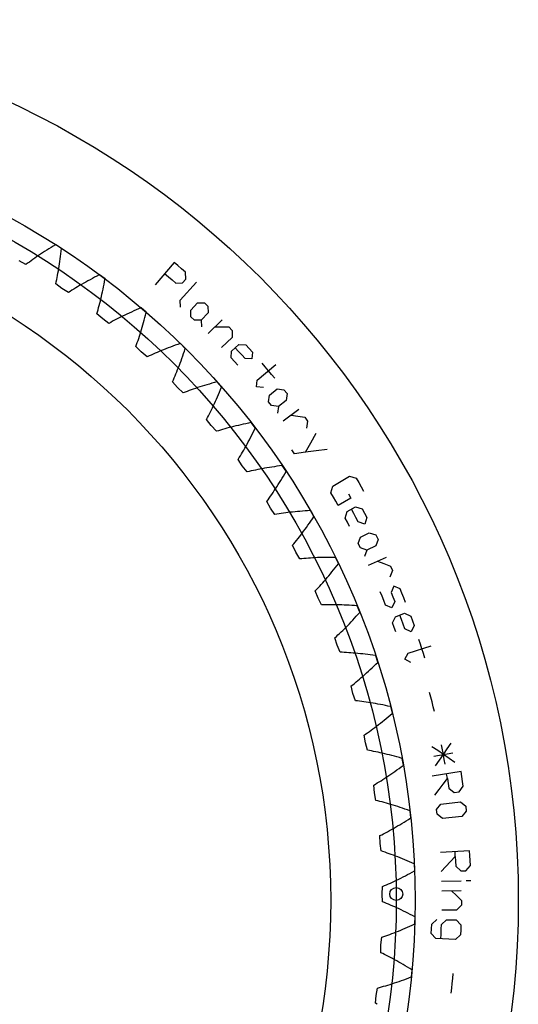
# Model space of a CAD drawing. Extents: x -107 to 107, y -107 to 107.
# Tile 5 of 5: x 46 to 107, y -13 to 107. Entities that reach past the tile are written whole.
import ezdxf

# ---------------------------------------------------------------- set-up
doc = ezdxf.new("R2010")
doc.units = 0
for name, color, linetype in [('ringgear', 7, 'CONTINUOUS'), ('ringgear_guides', 5, 'CONTINUOUS'), ('ringgear_texts', 7, 'CONTINUOUS')]:
    doc.layers.add(name, color=color, linetype=linetype)

msp = doc.modelspace()

# ---------------------------------------------------------------- linework, layer by layer
at = {"layer": 'ringgear'}
msp.add_lwpolyline([(89.70368, -12.598758), (89.483016, -12.472996), (89.559244, -11.542611), (89.559244, -11.542611), (89.721409, -10.623302), (89.96675, -10.5576), (90.21625, -10.48875), (90.469877, -10.416687), (90.727594, -10.341343), (90.989367, -10.262653), (91.25516, -10.18055), (91.524935, -10.094969), (91.798654, -10.005845), (92.07628, -9.913113), (92.357773, -9.81671), (92.643093, -9.71657), (92.932199, -9.612631), (93.22505, -9.504829), (93.521603, -9.393102), (93.821816, -9.277387), (93.840699, -9.270021), (93.843061, -9.269099), (93.843373, -9.268841), (93.921673, -8.438562), (93.921415, -8.438251), (93.919267, -8.436904), (93.902094, -8.426137), (93.628807, -8.256338), (93.358369, -8.09114), (93.090835, -7.93049), (92.826258, -7.774335), (92.564689, -7.622621), (92.306182, -7.475292), (92.050787, -7.332293), (91.798555, -7.193569), (91.549535, -7.059062), (91.303778, -6.928717), (91.061331, -6.802475), (90.822243, -6.68028), (90.58656, -6.562072), (90.35433, -6.447792), (90.125598, -6.337382), (90.138156, -5.403964), (90.138156, -5.403964), (90.237207, -4.475731), (90.477493, -4.393439), (90.721713, -4.307724), (90.96983, -4.21852), (91.221805, -4.125765), (91.477598, -4.029394), (91.737168, -3.929344), (92.000474, -3.825553), (92.267474, -3.717957), (92.538124, -3.606496), (92.812382, -3.491107), (93.090203, -3.37173), (93.371542, -3.248304), (93.656353, -3.120769), (93.94459, -2.989065), (94.236207, -2.853132), (94.254544, -2.844495), (94.256837, -2.843414), (94.25713, -2.843135), (94.278588, -2.009448), (94.278309, -2.009155), (94.276075, -2.007958), (94.258206, -1.998388), (93.973969, -1.847634), (93.692888, -1.701277), (93.415015, -1.559259), (93.140398, -1.421524), (92.869086, -1.288013), (92.601127, -1.158668), (92.336569, -1.033432), (92.075458, -0.912244), (91.81784, -0.795045), (91.56376, -0.681774), (91.313264, -0.572372), (91.066394, -0.466777), (90.823194, -0.364928), (90.583706, -0.266763), (90.347972, -0.17222), (90.296803, 0.75988), (90.296803, 0.75988), (90.332278, 1.692708), (90.566388, 1.791205), (90.804189, 1.893387), (91.045641, 1.999315), (91.290699, 2.109049), (91.539318, 2.222652), (91.791456, 2.340182), (92.047065, 2.4617), (92.306099, 2.587265), (92.568512, 2.716937), (92.834256, 2.850772), (93.103283, 2.98883), (93.375543, 3.131168), (93.650987, 3.277842), (93.929565, 3.428909), (94.211225, 3.584425), (94.22893, 3.594294), (94.231144, 3.595529), (94.231417, 3.595827), (94.195932, 4.429034), (94.195634, 4.429308), (94.193323, 4.43035), (94.174843, 4.438678), (93.880981, 4.569683), (93.590568, 4.696518), (93.303651, 4.819242), (93.020274, 4.937916), (92.740484, 5.0526), (92.464323, 5.163357), (92.191835, 5.270248), (91.923062, 5.373334), (91.658047, 5.47268), (91.39683, 5.568347), (91.139451, 5.6604), (90.885951, 5.748901), (90.636368, 5.833916), (90.390739, 5.915509), (90.149103, 5.993745), (90.034444, 6.92018), (90.034444, 6.92018), (90.006179, 7.853255), (90.23302, 7.967499), (90.463295, 8.08567), (90.696954, 8.207828), (90.933952, 8.33403), (91.17424, 8.464334), (91.417769, 8.598797), (91.664489, 8.737475), (91.914351, 8.880425), (92.167303, 9.027701), (92.423295, 9.17936), (92.682273, 9.335455), (92.944185, 9.496041), (93.208977, 9.66117), (93.476596, 9.830896), (93.746987, 10.00527), (93.763977, 10.016324), (93.766102, 10.017707), (93.766354, 10.018024), (93.674092, 10.846867), (93.673776, 10.84712), (93.671399, 10.848002), (93.652394, 10.855049), (93.350276, 10.965695), (93.051885, 11.072415), (92.757261, 11.175273), (92.466447, 11.274332), (92.179482, 11.369656), (91.896407, 11.461309), (91.61726, 11.549355), (91.342079, 11.633859), (91.070902, 11.714888), (90.803765, 11.792506), (90.540705, 11.86678), (90.281756, 11.937776), (90.026953, 12.005561), (89.776329, 12.070201), (89.529917, 12.131765), (89.352303, 13.048215), (89.352303, 13.048215), (89.260428, 13.977186), (89.478945, 14.106644), (89.700618, 14.240254), (89.925397, 14.378073), (90.15323, 14.520154), (90.384065, 14.666552), (90.61785, 14.81732), (90.854532, 14.972512), (91.094056, 15.13218), (91.336368, 15.296375), (91.581413, 15.46515), (91.829135, 15.638554), (92.079478, 15.816639), (92.332384, 15.999453), (92.587797, 16.187046), (92.845657, 16.379467), (92.861853, 16.391654), (92.863879, 16.393179), (92.864109, 16.393512), (92.715499, 17.214127), (92.715167, 17.214357), (92.712736, 17.215075), (92.693294, 17.220809), (92.38433, 17.310579), (92.079351, 17.396688), (91.778395, 17.479201), (91.481499, 17.558183), (91.188698, 17.633701), (90.900028, 17.705822), (90.615523, 17.774613), (90.335217, 17.840142), (90.059142, 17.902476), (89.787332, 17.961683), (89.519816, 18.017832), (89.256626, 18.070991), (88.997791, 18.121229), (88.74334, 18.168616), (88.493301, 18.213221), (88.253561, 19.115413), (88.253561, 19.115413), (88.098505, 20.035949), (88.307678, 20.180017), (88.519716, 20.328444), (88.734566, 20.48128), (88.952172, 20.638578), (89.172478, 20.800388), (89.39543, 20.966758), (89.620969, 21.13774), (89.849038, 21.313381), (90.07958, 21.49373), (90.312537, 21.678833), (90.547847, 21.868739), (90.785454, 22.063492), (91.025295, 22.263139), (91.26731, 22.467725), (91.511438, 22.677294), (91.526765, 22.690558), (91.528681, 22.692218), (91.528889, 22.692565), (91.324625, 23.501126), (91.324277, 23.501333), (91.321803, 23.501883), (91.302015, 23.506277), (90.987645, 23.574754), (90.677501, 23.63985), (90.371616, 23.701632), (90.070022, 23.760169), (89.77275, 23.81553), (89.479831, 23.867783), (89.191295, 23.916999), (88.90717, 23.963246), (88.627486, 24.006594), (88.352268, 24.047115), (88.081544, 24.084877), (87.81534, 24.119951), (87.55368, 24.152409), (87.296589, 24.182321), (87.044089, 24.209758), (86.743339, 25.093487), (86.743339, 25.093487), (86.525825, 26.001295), (86.724679, 26.159302), (86.926094, 26.321852), (87.130013, 26.488995), (87.336377, 26.660776), (87.545128, 26.837242), (87.756206, 27.01844), (87.969551, 27.204414), (88.185103, 27.39521), (88.4028, 27.590871), (88.622581, 27.79144), (88.844384, 27.996961), (89.068146, 28.207476), (89.293803, 28.423025), (89.521293, 28.643649), (89.750551, 28.869389), (89.764936, 28.883669), (89.766735, 28.885455), (89.766918, 28.885816), (89.507952, 29.678552), (89.507592, 29.678735), (89.505085, 29.679115), (89.485044, 29.682148), (89.166734, 29.729012), (88.85287, 29.772791), (88.543482, 29.813555), (88.238596, 29.851374), (87.93824, 29.886319), (87.642438, 29.918461), (87.351216, 29.947872), (87.064597, 29.974622), (86.782607, 29.998783), (86.505265, 30.020427), (86.232596, 30.039626), (85.964618, 30.056453), (85.701354, 30.070978), (85.44282, 30.083276), (85.189037, 30.093418), (84.82868, 30.954563), (84.82868, 30.954563), (84.549723, 31.845411), (84.73733, 32.01662), (84.927182, 32.192536), (85.11922, 32.373205), (85.31338, 32.558668), (85.509602, 32.748969), (85.707822, 32.944149), (85.907979, 33.144249), (86.110008, 33.34931), (86.313845, 33.559371), (86.519427, 33.774471), (86.726687, 33.994649), (86.935561, 34.219943), (87.145983, 34.450389), (87.357887, 34.686023), (87.571205, 34.926882), (87.584582, 34.94211), (87.586255, 34.944015), (87.586413, 34.944388), (87.273953, 35.717603), (87.27358, 35.717761), (87.271054, 35.717969), (87.250852, 35.719628), (86.930086, 35.74466), (86.613967, 35.766918), (86.302518, 35.786474), (85.995762, 35.803398), (85.693721, 35.817765), (85.396415, 35.829646), (85.103865, 35.839114), (84.816089, 35.846242), (84.533107, 35.851103), (84.254935, 35.853771), (83.981591, 35.854317), (83.71309, 35.852817), (83.449448, 35.849343), (83.190678, 35.843969), (82.936794, 35.836769), (82.518511, 36.671315), (82.518511, 36.671315), (82.17941, 37.541049), (82.354896, 37.724661), (82.532301, 37.913124), (82.711562, 38.106477), (82.892613, 38.304758), (83.075391, 38.508005), (83.25983, 38.716257), (83.445864, 38.92955), (83.633428, 39.147919), (83.822455, 39.371401), (84.012878, 39.600029), (84.20463, 39.833838), (84.397643, 40.072861), (84.591848, 40.317129), (84.787177, 40.566675), (84.983561, 40.82153), (84.995869, 40.837635), (84.997407, 40.83965), (84.99754, 40.840032), (84.633042, 41.590122), (84.632659, 41.590255), (84.630124, 41.59029), (84.609857, 41.590566), (84.28813, 41.59365), (83.971229, 41.594284), (83.659171, 41.592539), (83.351976, 41.588491), (83.049658, 41.582212), (82.752235, 41.573776), (82.45972, 41.563258), (82.172129, 41.550731), (81.889475, 41.53627), (81.61177, 41.519947), (81.339025, 41.501839), (81.071253, 41.482019), (80.808462, 41.460562), (80.550662, 41.437541), (80.297861, 41.413032), (79.823602, 42.217088), (79.823602, 42.217088), (79.425939, 43.061653), (79.588486, 43.256813), (79.752616, 43.456943), (79.918264, 43.662078), (80.085362, 43.872252), (80.253843, 44.087499), (80.423641, 44.307852), (80.594686, 44.533343), (80.766911, 44.764004), (80.940246, 44.999864), (81.114623, 45.240954), (81.289973, 45.487304), (81.466224, 45.73894), (81.643307, 45.995893), (81.821151, 46.258187), (81.999685, 46.525849), (82.010865, 46.542757), (82.012262, 46.544872), (82.012368, 46.545262), (81.597532, 47.268729), (81.597141, 47.268835), (81.59461, 47.268697), (81.574371, 47.267589), (81.253184, 47.248711), (80.936978, 47.227717), (80.625767, 47.204681), (80.319564, 47.179678), (80.01838, 47.152783), (79.722225, 47.12407), (79.431111, 47.093615), (79.145045, 47.061491), (78.864036, 47.027774), (78.588092, 46.992539), (78.31722, 46.95586), (78.051424, 46.917813), (77.79071, 46.878472), (77.535082, 46.837912), (77.284543, 46.796209), (76.756519, 47.566025), (76.756519, 47.566025), (76.302148, 48.381485), (76.450997, 48.587282), (76.601088, 48.798146), (76.75235, 49.014107), (76.904716, 49.235194), (77.058116, 49.461437), (77.21248, 49.692864), (77.367738, 49.929502), (77.523821, 50.171377), (77.680657, 50.418517), (77.838175, 50.670945), (77.996303, 50.928686), (78.154972, 51.191764), (78.314107, 51.460202), (78.473637, 51.734021), (78.633489, 52.013243), (78.643489, 52.030874), (78.644739, 52.033079), (78.644818, 52.033476), (78.181577, 52.726947), (78.18118, 52.727026), (78.178664, 52.726716), (78.158548, 52.72423), (77.839398, 52.683477), (77.525362, 52.640953), (77.216449, 52.596733), (76.912666, 52.550893), (76.614019, 52.503507), (76.320514, 52.45465), (76.032156, 52.404399), (75.74895, 52.352829), (75.470897, 52.300014), (75.198001, 52.24603), (74.930263, 52.190951), (74.667683, 52.134854), (74.410262, 52.077813), (74.157998, 52.019903), (73.910889, 51.9612), (73.331562, 52.693188), (73.331562, 52.693188), (72.8226, 53.475739), (72.957059, 53.691215), (73.09241, 53.911829), (73.228582, 54.137609), (73.365505, 54.368579), (73.503108, 54.604763), (73.641319, 54.846184), (73.780067, 55.092866), (73.919279, 55.344829), (74.058884, 55.602095), (74.198808, 55.864684), (74.33898, 56.132616), (74.479325, 56.405908), (74.61977, 56.68458), (74.760242, 56.968647), (74.900667, 57.258127), (74.90944, 57.2764), (74.910537, 57.278685), (74.910588, 57.279086), (74.401104, 57.939328), (74.400702, 57.93938), (74.398213, 57.938899), (74.378314, 57.935045), (74.062689, 57.872608), (73.752287, 57.808753), (73.447111, 57.743555), (73.147165, 57.67709), (72.852448, 57.609434), (72.562961, 57.540663), (72.278705, 57.470851), (71.999678, 57.400073), (71.725878, 57.328407), (71.457302, 57.255925), (71.193947, 57.182704), (70.935808, 57.108819), (70.682879, 57.034344), (70.435155, 56.959354), (70.192628, 56.883923), (69.564699, 57.574671), (69.564699, 57.574671), (69.003521, 58.320665), (69.122961, 58.544814), (69.242941, 58.774151), (69.363388, 59.008697), (69.48423, 59.248473), (69.605394, 59.493496), (69.726808, 59.743787), (69.848398, 59.999361), (69.970091, 60.260237), (70.091814, 60.526431), (70.213493, 60.797956), (70.335053, 61.074829), (70.456421, 61.357062), (70.577522, 61.644668), (70.698281, 61.93766), (70.818623, 62.236047), (70.826129, 62.254876), (70.827067, 62.257231), (70.827091, 62.257635), (70.273738, 62.881569), (70.273334, 62.881593), (70.270884, 62.880943), (70.251293, 62.875741), (69.940665, 62.79191), (69.635344, 62.707021), (69.33533, 62.621149), (69.040618, 62.534371), (68.751205, 62.44676), (68.467087, 62.358394), (68.188257, 62.269346), (67.914711, 62.179692), (67.64644, 62.089508), (67.383436, 61.998867), (67.125692, 61.907845), (66.873196, 61.816516), (66.62594, 61.724954), (66.38391, 61.633233), (66.147097, 61.541428), (65.473493, 62.187714), (65.473493, 62.187714), (64.862715, 62.893672), (64.96658, 63.12545), (65.07063, 63.36244), (65.17479, 63.604659), (65.278988, 63.852122), (65.383148, 64.104843), (65.487199, 64.362836), (65.591064, 64.626112), (65.694671, 64.894685), (65.797944, 65.168564), (65.90081, 65.44776), (66.003192, 65.732283), (66.105017, 66.022141), (66.206208, 66.317341), (66.306691, 66.61789), (66.406391, 66.923795), (66.412594, 66.943091), (66.413369, 66.945505), (66.413366, 66.94591), (65.818724, 67.530627), (65.818319, 67.530624), (65.815919, 67.529808), (65.796729, 67.523281), (65.492546, 67.418447), (65.19373, 67.31292), (64.900275, 67.206775), (64.612172, 67.100087), (64.329413, 66.992931), (64.051987, 66.885381), (63.779884, 66.777513), (63.513094, 66.669401), (63.251602, 66.561119), (62.995398, 66.452742), (62.744465, 66.344343), (62.498791, 66.235995), (62.258359, 66.127773), (62.023154, 66.01975), (61.793157, 65.911998), (61.077019, 66.510809), (61.077019, 66.510809), (60.419489, 67.173441), (60.507295, 67.411766), (60.59493, 67.655305), (60.682317, 67.904067), (60.769384, 68.158064), (60.856056, 68.417304), (60.942258, 68.681795), (61.027914, 68.951546), (61.112952, 69.226563), (61.197294, 69.506852), (61.280867, 69.792417), (61.363594, 70.083263), (61.445401, 70.379394), (61.526211, 70.680811), (61.60595, 70.987517), (61.684541, 71.299512), (61.689413, 71.319187), (61.690022, 71.321648), (61.689991, 71.322052), (61.056832, 71.864826), (61.056429, 71.864795), (61.05409, 71.863818), (61.03539, 71.855996), (60.73907, 71.730649), (60.448152, 71.604976), (60.162625, 71.479052), (59.882474, 71.352952), (59.607687, 71.226749), (59.338247, 71.100518), (59.07414, 70.974332), (58.815349, 70.848266), (58.561857, 70.722392), (58.313645, 70.596783), (58.070695, 70.471512), (57.832988, 70.346652), (57.600502, 70.222275), (57.373216, 70.098453), (57.151109, 69.975257), (56.395776, 70.5238), (56.395776, 70.5238), (55.694559, 71.140016), (55.765897, 71.383778), (55.836707, 71.632729), (55.906915, 71.886875), (55.976446, 72.146221), (56.045224, 72.410771), (56.113176, 72.680529), (56.180224, 72.955497), (56.246296, 73.235675), (56.311314, 73.521066), (56.375204, 73.811669), (56.43789, 74.107483), (56.499297, 74.408505), (56.55935, 74.714735), (56.617972, 75.026167), (56.675089, 75.342798), (56.678607, 75.36276), (56.679046, 75.365257), (56.678988, 75.365657), (56.010265, 75.863958), (56.009865, 75.8639), (56.007598, 75.862765), (55.989476, 75.853685), (55.7024, 75.708409), (55.420737, 75.563176), (55.144469, 75.418061), (54.873577, 75.273136), (54.608042, 75.128475), (54.347845, 74.984151), (54.092965, 74.840237), (53.84338, 74.696804), (53.599069, 74.553924), (53.360008, 74.41167), (53.126173, 74.270111), (52.89754, 74.129321), (52.674084, 73.989368), (52.455778, 73.850324), (52.242596, 73.712258), (51.451591, 74.207977), (51.451591, 74.207977), (50.709956, 74.774903), (50.764493, 75.022965), (50.818149, 75.276168), (50.87085, 75.534513), (50.92252, 75.797999), (50.973084, 76.066627), (51.022468, 76.340393), (51.070596, 76.619295), (51.117393, 76.903329), (51.162784, 77.192491), (51.206694, 77.486777), (51.249047, 77.786179), (51.289769, 78.09069), (51.328783, 78.400304), (51.366016, 78.715011), (51.401392, 79.034802), (51.40354, 79.054957), (51.403807, 79.057478), (51.403722, 79.057874), (50.702553, 79.509378), (50.702157, 79.509292), (50.699973, 79.508005), (50.682513, 79.49771), (50.406021, 79.333181), (50.134925, 79.169066), (49.869204, 79.005435), (49.608833, 78.842362), (49.35379, 78.679918), (49.104048, 78.518174), (48.859583, 78.357201), (48.620369, 78.19707), (48.386377, 78.037851), (48.157581, 77.879614), (47.933952, 77.722429), (47.71546, 77.566364), (47.502076, 77.411488), (47.293768, 77.25787), (47.090504, 77.105578), (46.267514, 77.546162)], dxfattribs=at)
msp.add_circle((0, 0), 106.8, dxfattribs=at)
at = {"layer": 'ringgear_guides'}
for centre, radius in [((0, 0), 94.3), ((0, 0), 92), ((0, 0), 84.046182), ((91.996743, 0.774185), 0.785)]:
    msp.add_circle(centre, radius, dxfattribs=at)
at = {"layer": 'ringgear_texts'}
for points in [[(63.906581, 76.002887), (64.359188, 75.620003), (64.809502, 75.234424), (65.257505, 74.846163), (66.09544, 74.899743), (66.487697, 75.344252), (66.426296, 76.186691), (65.970269, 76.581906), (65.51189, 76.974391), (65.051177, 77.364133), (62.761986, 74.641641)], [(65.825632, 71.954345), (65.79242, 72.785843), (67.780107, 74.984811)], [(68.356911, 70.382911), (67.525012, 70.362023), (67.10374, 70.763901), (67.085425, 71.59586), (67.896125, 72.461067), (68.735441, 72.484603), (69.166958, 72.072953), (69.182976, 71.23346), (68.356911, 70.382911), (68.360322, 69.550757)], [(69.185886, 68.729576), (70.868218, 70.400812)], [(70.027052, 69.565194), (70.864186, 69.561175), (71.703753, 69.549626), (72.117694, 69.120307), (72.098626, 68.280877), (70.807307, 67.057936)], [(72.777194, 64.914725), (72.388349, 65.348056), (71.996924, 65.779058), (72.038208, 66.610194), (72.908761, 67.415151), (73.747609, 67.378549), (74.148552, 66.937066), (74.546853, 66.493198), (74.497733, 65.65499), (73.662023, 65.703962), (73.268451, 66.142561), (72.872266, 66.578803), (72.473485, 67.012673)], [(75.884231, 62.193287), (75.055314, 62.266695), (75.136233, 63.094912), (77.406209, 65.001103)], [(77.259776, 63.320658), (76.880367, 63.780779), (76.498219, 64.238627), (76.113344, 64.694185), (75.725755, 65.147437)], [(77.706665, 59.900715), (76.880308, 59.998831), (76.520738, 60.456746), (76.62141, 61.282795), (77.547349, 62.023372), (78.381425, 61.926819), (78.749738, 61.457769), (78.645718, 60.624591), (77.706665, 59.900715), (77.591215, 59.076602)], [(78.291059, 58.14595), (80.194793, 59.559834)], [(79.242926, 58.852892), (80.070908, 58.729377), (80.900222, 58.598061), (81.248617, 58.114033), (81.109879, 57.285928)], [(80.977844, 54.341791), (81.632546, 55.490826), (82.276379, 56.649591)], [(83.605617, 54.668816), (82.289288, 54.512176), (80.977844, 54.341791), (79.671404, 54.157713), (79.346656, 54.632395)], [(86.203886, 49.288741), (86.496609, 48.773216), (84.947416, 47.899666), (84.659936, 48.405958), (84.369438, 48.910525), (84.075933, 49.413348), (84.288729, 50.217842), (86.325919, 51.431566), (87.142532, 51.215659), (87.446743, 50.694495), (87.747836, 50.171525), (88.045802, 49.646766)], [(86.3392, 45.342959), (86.066959, 45.857606), (85.79165, 46.370618), (86.033121, 47.166975), (87.072796, 47.736969), (87.877769, 47.498172), (88.159773, 46.972685), (88.438634, 46.445524), (88.187848, 45.644205), (87.388917, 45.894242), (87.113366, 46.415145), (86.83471, 46.934395), (86.552959, 47.451972)], [(88.442085, 42.478453), (87.654056, 42.745852), (87.397297, 43.268395), (87.667133, 44.055593), (88.726554, 44.587987), (89.522459, 44.320514), (89.785462, 43.785265), (89.510872, 42.991788), (88.442085, 42.478453), (88.158194, 41.696214)], [(88.649763, 40.640632), (90.805381, 41.628854)], [(89.727572, 41.134743), (90.511922, 40.84216), (91.295957, 40.541669), (91.536368, 39.995899), (91.228867, 39.214587)], [(93.12743, 36.136691), (92.91003, 36.692028), (92.689319, 37.246058), (92.465304, 37.79876), (91.690587, 38.122518), (91.367793, 37.35011), (91.589149, 36.803968), (91.80724, 36.256515), (91.469375, 35.493308), (90.704451, 35.821001), (90.488979, 36.361878), (90.270282, 36.90146), (90.048367, 37.439726)], [(91.92913, 32.549602), (91.733167, 33.097849), (91.533934, 33.644917), (91.886645, 34.398632), (92.997058, 34.814325), (93.759683, 34.46303), (93.96376, 33.90266), (94.164489, 33.341082), (93.80185, 32.583785), (93.046809, 32.945342), (92.848464, 33.500255), (92.646809, 34.053974), (92.441851, 34.606479)], [(95.475225, 29.377884), (95.298134, 29.947358), (95.117647, 30.515765), (94.933769, 31.083085), (94.746508, 31.649296)], [(93.775369, 28.854836), (93.035864, 29.236442), (93.424157, 29.972458), (96.24664, 30.87797)], [(96.620487, 22.912258), (96.481976, 23.488685), (96.340026, 24.064275), (96.194643, 24.639007), (96.045831, 25.212861)], [(99.084959, 16.719482), (98.399403, 17.208605), (97.71156, 17.690141), (97.021495, 18.164081), (96.329274, 18.630416)], [(96.746671, 16.324922), (97.231458, 17.004348), (97.71156, 17.690141), (98.186918, 18.382268), (98.657474, 19.080698)], [(97.915815, 16.522202), (97.815431, 17.106476), (97.71156, 17.690141), (97.604206, 18.273175), (97.493374, 18.855557)], [(96.544855, 17.478915), (98.878265, 17.901366)], [(96.681527, 12.771997), (97.190809, 13.430118), (97.695658, 14.094772), (98.196015, 14.76593), (98.282419, 14.179426), (98.36532, 13.592416), (99.032445, 13.082563), (99.620175, 13.160204), (100.127087, 13.835862), (100.042701, 14.433385), (99.954749, 15.030394), (99.863235, 15.626868), (96.348986, 15.076949)], [(98.196015, 14.76593), (98.10611, 15.351908)], [(97.609437, 9.940785), (96.958934, 10.459762), (96.89476, 11.038432), (97.415747, 11.687326), (99.770207, 11.969799), (100.428915, 11.44105), (100.49543, 10.841274), (99.968578, 10.181046), (97.609437, 9.940785)], [(97.458933, 3.49256), (98.028663, 4.099107), (98.594604, 4.71258), (99.156692, 5.332955), (99.186763, 4.740884), (99.213299, 4.148643), (99.828755, 3.577486), (100.42121, 3.598717), (100.990254, 4.222947), (100.963243, 4.825795), (100.932633, 5.428471), (100.898426, 6.030954), (97.347748, 5.818721)], [(99.156692, 5.332955), (99.123087, 5.924837)], [(100.45702, 2.39943), (101.049687, 2.413586)], [(97.493686, 2.32865), (99.864354, 2.385274)], [(97.514541, 1.164408), (99.885715, 1.192722)], [(98.700128, 1.178565), (99.29823, 0.592832), (99.892836, 0), (99.891056, -0.596372), (99.292921, -1.185643), (97.514541, -1.164408)], [(97.410284, -4.655972), (97.436345, -4.074339), (97.458933, -3.49256), (97.478047, -2.910657), (98.086353, -2.342806), (99.271687, -2.371118), (99.848334, -2.981433), (99.828755, -3.577486), (99.805618, -4.173411), (99.186763, -4.740884), (96.818124, -4.627669), (96.251708, -4.024803), (96.274021, -3.450097), (96.292903, -2.875269), (96.90102, -2.314494)], [(98.661838, -11.239741), (98.727182, -10.650518), (98.789007, -10.060916), (98.847312, -9.470955), (98.902093, -8.880656)]]:
    msp.add_lwpolyline(points, dxfattribs=at)

doc.saveas('drawing.dxf')
